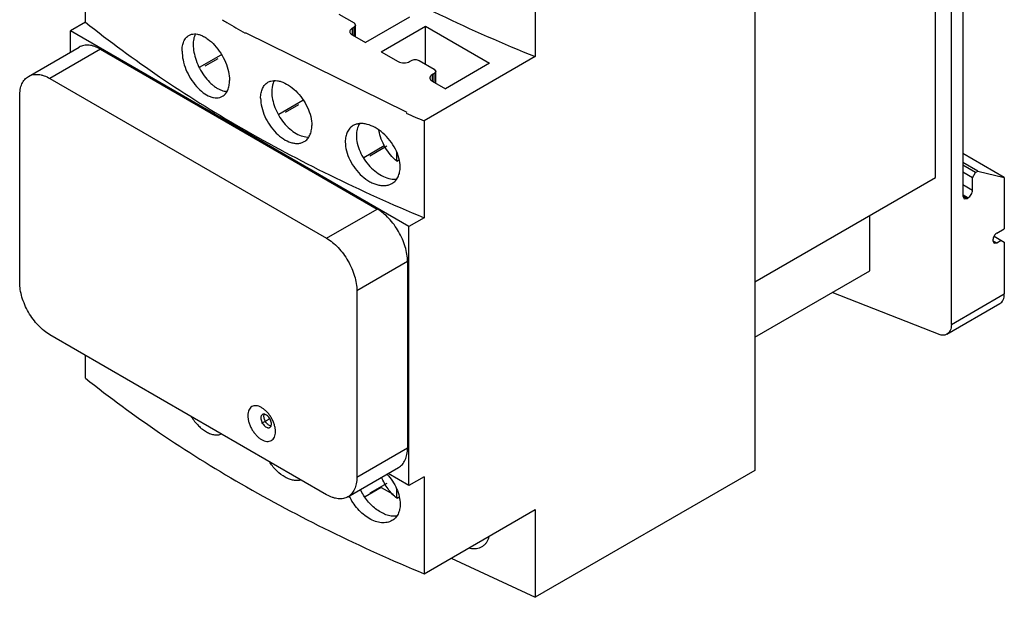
# Model space of a CAD drawing. Header units: millimetres. Extents: x 56 to 148, y 96 to 197.
# Tile 1 of 2: x 56 to 148, y 96 to 150. Entities that reach past the tile are written whole.
import ezdxf

# ---------------------------------------------------------------- set-up
doc = ezdxf.new("R2010")
doc.units = ezdxf.units.MM
doc.header["$MEASUREMENT"] = 0
doc.layers.add('00_COMPONENTS_1', color=7, linetype='Continuous', lineweight=0)
doc.layers.add('03_AXES_1', color=7, linetype='Continuous', lineweight=0)

msp = doc.modelspace()

# ---------------------------------------------------------------- linework, layer by layer
at = {"layer": '00_COMPONENTS_1', "color": 18, "lineweight": 25, "true_color": 0x000000}
for p, q in [((143.416, 121.957), (143.416, 177.644)), ((125.031, 167.057), (125.031, 108.31)), ((141.931, 135.703), (141.931, 162.648)), ((144.474, 161.867), (144.477, 133.989)), ((62.417, 150.217), (62.417, 159.28)), ((104.49, 155.198), (104.49, 146.992)), ((62.417, 150.217), (61.003, 149.4)), ((86.126, 150.964), (87.54, 150.147)), ((87.54, 150.147), (87.686, 149.943)), ((92.729, 150.693), (88.601, 148.31)), ((61.003, 147.405), (61.003, 149.4)), ((92.681, 131.111), (61.003, 149.4)), ((92.513, 141.768), (77.383, 149.204)), ((87.54, 149.739), (87.363, 149.637)), ((87.363, 149.637), (87.363, 149.024)), ((87.686, 149.943), (87.54, 149.739)), ((87.54, 148.922), (87.54, 149.739)), ((87.686, 148.838), (87.686, 149.943)), ((90.086, 147.453), (94.214, 149.836)), ((94.214, 146.294), (94.214, 149.836)), ((94.214, 149.836), (100.224, 146.366)), ((87.363, 149.024), (88.601, 148.31)), ((57.094, 145.148), (61.831, 147.884)), ((63.831, 147.686), (59.094, 144.95)), ((63.831, 147.686), (89.712, 132.744)), ((90.086, 147.453), (91.677, 146.534)), ((73.098, 146.014), (75.106, 147.173)), ((92.737, 146.534), (92.914, 146.636)), ((93.621, 146.636), (95.035, 145.82)), ((104.49, 146.992), (94.096, 140.991)), ((95.035, 145.82), (95.182, 145.616)), ((95.182, 145.616), (95.035, 145.412)), ((95.182, 144.51), (95.182, 145.616)), ((100.224, 146.366), (96.096, 143.983)), ((59.094, 144.95), (84.974, 130.009)), ((95.035, 145.412), (94.859, 145.309)), ((94.859, 145.309), (94.859, 144.697)), ((94.859, 144.697), (96.096, 143.983)), ((95.035, 144.595), (95.035, 145.412)), ((56.265, 125.885), (56.265, 143.317)), ((80.494, 141.629), (82.741, 142.926)), ((94.096, 140.991), (94.096, 131.927)), ((88.458, 137.572), (90.371, 138.677)), ((91.529, 137.219), (91.529, 138.088)), ((91.529, 137.219), (91.712, 137.325)), ((148.366, 135.703), (144.476, 137.948)), ((145.891, 136.275), (144.477, 137.091)), ((145.679, 136.152), (144.477, 136.847)), ((125.031, 125.946), (141.931, 135.703)), ((145.396, 135.662), (144.477, 136.193)), ((145.396, 135.662), (145.679, 136.152)), ((145.396, 134.519), (145.396, 135.662)), ((145.679, 136.152), (145.891, 136.275)), ((145.891, 136.275), (148.366, 135.703)), ((148.366, 135.703), (148.366, 130.886)), ((144.477, 135.05), (145.396, 134.519)), ((144.972, 133.785), (144.477, 134.07)), ((144.477, 133.989), (144.901, 133.744)), ((144.477, 133.989), (144.601, 133.714)), ((144.601, 133.714), (144.901, 133.744)), ((144.901, 133.744), (144.972, 133.785)), ((84.974, 130.009), (89.712, 132.744)), ((94.096, 131.927), (92.681, 131.111)), ((135.779, 126.981), (135.779, 132.152)), ((92.681, 106.894), (92.681, 131.111)), ((147.659, 130.478), (148.366, 130.886)), ((147.305, 129.865), (147.305, 129.784)), ((147.409, 130.214), (148.366, 129.661)), ((147.305, 129.784), (147.659, 129.579)), ((147.305, 129.784), (147.409, 129.555)), ((147.409, 129.555), (147.659, 129.579)), ((147.659, 129.579), (148.083, 129.824)), ((148.366, 129.661), (148.366, 124.815)), ((92.54, 127.845), (87.802, 125.11)), ((92.54, 127.845), (92.54, 110.413)), ((125.031, 120.776), (135.779, 126.981)), ((87.802, 125.11), (87.802, 107.677)), ((142.372, 120.984), (132.258, 124.948)), ((143.416, 121.957), (148.366, 124.815)), ((143.002, 121.042), (147.952, 123.9)), ((84.974, 106.044), (59.094, 120.986)), ((62.417, 116.936), (62.417, 119.067)), ((87.802, 107.677), (92.54, 110.413)), ((86.974, 105.846), (91.712, 108.582)), ((92.681, 106.894), (90.735, 108.017)), ((125.031, 108.31), (104.49, 96.45)), ((94.096, 107.71), (92.681, 106.894)), ((94.096, 107.71), (94.096, 98.647)), ((90.086, 106.717), (88.583, 105.85)), ((90.086, 106.717), (91.193, 106.078)), ((91.529, 105.702), (91.529, 106.567)), ((91.529, 105.702), (91.713, 105.809)), ((91.687, 105.793), (91.721, 105.773)), ((94.096, 98.647), (104.49, 104.648)), ((104.49, 104.648), (104.49, 96.45)), ((96.629, 100.11), (104.49, 96.45))]:
    msp.add_line(p, q, dxfattribs=at)
for points, knots in [([(72.812, 165.281), (75.007, 163.457), (77.291, 161.738), (79.64, 160.115), (82.106, 158.413), (84.643, 156.818), (87.237, 155.32), (89.949, 153.755), (92.722, 152.296), (95.542, 150.934), (98.478, 149.517), (101.465, 148.206), (104.49, 146.992)], [0, 0, 0, 0, 1, 1, 1, 2, 2, 2, 3, 3, 3, 4, 4, 4, 4]), ([(62.417, 150.217), (64.66, 148.422), (66.979, 146.721), (69.357, 145.108), (71.84, 143.425), (74.386, 141.837), (76.984, 140.337), (79.687, 138.776), (82.446, 137.311), (85.247, 135.934), (88.154, 134.506), (91.107, 133.172), (94.096, 131.927)], [0, 0, 0, 0, 1, 1, 1, 2, 2, 2, 3, 3, 3, 4, 4, 4, 4]), ([(87.363, 149.637), (87.33, 149.618), (87.299, 149.596), (87.27, 149.571), (87.244, 149.549), (87.221, 149.524), (87.201, 149.496), (87.183, 149.471), (87.168, 149.444), (87.158, 149.415), (87.149, 149.388), (87.144, 149.359), (87.144, 149.331)], [0, 0, 0, 0, 1, 1, 1, 2, 2, 2, 3, 3, 3, 4, 4, 4, 4]), ([(87.144, 149.331), (87.144, 149.302), (87.149, 149.273), (87.158, 149.246), (87.168, 149.217), (87.183, 149.19), (87.201, 149.165), (87.221, 149.137), (87.244, 149.112), (87.27, 149.09), (87.299, 149.065), (87.33, 149.043), (87.363, 149.024)], [0, 0, 0, 0, 1, 1, 1, 2, 2, 2, 3, 3, 3, 4, 4, 4, 4]), ([(71.455, 147.515), (71.455, 147.679), (71.467, 147.844), (71.497, 148.005), (71.523, 148.149), (71.562, 148.29), (71.62, 148.424), (71.671, 148.542), (71.737, 148.654), (71.821, 148.753), (71.898, 148.844), (71.989, 148.922), (72.092, 148.981)], [0, 0, 0, 0, 1, 1, 1, 2, 2, 2, 3, 3, 3, 4, 4, 4, 4]), ([(72.092, 148.981), (72.167, 149.025), (72.25, 149.059), (72.335, 149.081), (72.424, 149.105), (72.515, 149.116), (72.607, 149.118), (72.706, 149.119), (72.805, 149.109), (72.903, 149.09), (73.009, 149.069), (73.114, 149.037), (73.215, 148.998), (73.326, 148.955), (73.434, 148.903), (73.538, 148.845), (73.651, 148.782), (73.76, 148.711), (73.865, 148.634), (74.096, 148.465), (74.307, 148.269), (74.5, 148.057), (74.71, 147.826), (74.898, 147.577), (75.066, 147.315), (75.237, 147.047), (75.386, 146.764), (75.511, 146.472), (75.631, 146.19), (75.728, 145.898), (75.796, 145.599), (75.857, 145.327), (75.894, 145.048), (75.894, 144.77)], [0, 0, 0, 0, 1, 1, 1, 2, 2, 2, 3, 3, 3, 4, 4, 4, 5, 5, 5, 6, 6, 6, 7, 7, 7, 8, 8, 8, 9, 9, 9, 10, 10, 10, 11, 11, 11, 11]), ([(72.689, 149.089), (72.621, 148.949), (72.574, 148.799), (72.543, 148.646), (72.508, 148.471), (72.494, 148.292), (72.494, 148.115)], [0, 0, 0, 0, 1, 1, 1, 2, 2, 2, 2]), ([(63.831, 147.686), (63.656, 147.787), (63.471, 147.875), (63.28, 147.941), (63.191, 147.972), (63.101, 147.998), (63.01, 148.019), (62.924, 148.039), (62.837, 148.053), (62.749, 148.062), (62.586, 148.078), (62.42, 148.073), (62.26, 148.042), (62.184, 148.028), (62.11, 148.007), (62.037, 147.98), (61.966, 147.954), (61.897, 147.922), (61.831, 147.884)], [0, 0, 0, 0, 1, 1, 1, 2, 2, 2, 3, 3, 3, 4, 4, 4, 5, 5, 5, 6, 6, 6, 6]), ([(71.455, 147.515), (71.455, 147.236), (71.49, 146.957), (71.548, 146.684), (71.613, 146.383), (71.705, 146.089), (71.821, 145.804), (71.94, 145.509), (72.084, 145.224), (72.251, 144.952), (72.413, 144.687), (72.596, 144.435), (72.802, 144.203), (72.992, 143.989), (73.2, 143.791), (73.43, 143.621), (73.631, 143.473), (73.848, 143.345), (74.081, 143.257), (74.184, 143.219), (74.29, 143.188), (74.398, 143.168), (74.497, 143.15), (74.599, 143.141), (74.7, 143.143), (74.794, 143.146), (74.888, 143.159), (74.979, 143.184), (75.067, 143.208), (75.152, 143.243), (75.23, 143.288)], [0, 0, 0, 0, 1, 1, 1, 2, 2, 2, 3, 3, 3, 4, 4, 4, 5, 5, 5, 6, 6, 6, 7, 7, 7, 8, 8, 8, 9, 9, 9, 10, 10, 10, 10]), ([(72.494, 148.115), (72.494, 147.877), (72.52, 147.639), (72.563, 147.404), (72.611, 147.148), (72.68, 146.896), (72.767, 146.65), (72.857, 146.393), (72.966, 146.142), (73.092, 145.901), (73.218, 145.659), (73.361, 145.426), (73.52, 145.205), (73.672, 144.993), (73.84, 144.792), (74.024, 144.607), (74.111, 144.52), (74.201, 144.436), (74.295, 144.357), (74.384, 144.282), (74.477, 144.211), (74.573, 144.146), (74.664, 144.084), (74.757, 144.027), (74.854, 143.976), (74.944, 143.929), (75.037, 143.887), (75.133, 143.851), (75.305, 143.788), (75.486, 143.747), (75.668, 143.742)], [0, 0, 0, 0, 1, 1, 1, 2, 2, 2, 3, 3, 3, 4, 4, 4, 5, 5, 5, 6, 6, 6, 7, 7, 7, 8, 8, 8, 9, 9, 9, 10, 10, 10, 10]), ([(91.677, 146.534), (91.752, 146.491), (91.835, 146.461), (91.92, 146.44), (92.014, 146.418), (92.111, 146.407), (92.207, 146.407), (92.303, 146.407), (92.4, 146.418), (92.494, 146.44), (92.579, 146.461), (92.662, 146.491), (92.737, 146.534)], [0, 0, 0, 0, 1, 1, 1, 2, 2, 2, 3, 3, 3, 4, 4, 4, 4]), ([(92.914, 146.636), (92.964, 146.665), (93.02, 146.685), (93.076, 146.699), (93.139, 146.714), (93.203, 146.721), (93.268, 146.721), (93.332, 146.721), (93.396, 146.714), (93.459, 146.699), (93.516, 146.685), (93.571, 146.665), (93.621, 146.636)], [0, 0, 0, 0, 1, 1, 1, 2, 2, 2, 3, 3, 3, 4, 4, 4, 4]), ([(56.265, 143.317), (56.265, 143.52), (56.282, 143.724), (56.32, 143.923), (56.337, 144.015), (56.36, 144.106), (56.387, 144.195), (56.413, 144.279), (56.444, 144.362), (56.481, 144.443), (56.548, 144.592), (56.635, 144.733), (56.742, 144.857), (56.793, 144.915), (56.848, 144.969), (56.907, 145.019), (56.966, 145.067), (57.028, 145.111), (57.094, 145.148)], [0, 0, 0, 0, 1, 1, 1, 2, 2, 2, 3, 3, 3, 4, 4, 4, 5, 5, 5, 6, 6, 6, 6]), ([(57.094, 145.148), (57.159, 145.186), (57.228, 145.219), (57.299, 145.245), (57.372, 145.272), (57.447, 145.292), (57.522, 145.307), (57.683, 145.338), (57.849, 145.343), (58.011, 145.327), (58.099, 145.318), (58.187, 145.303), (58.273, 145.284), (58.364, 145.263), (58.454, 145.237), (58.542, 145.206), (58.734, 145.14), (58.918, 145.052), (59.094, 144.95)], [0, 0, 0, 0, 1, 1, 1, 2, 2, 2, 3, 3, 3, 4, 4, 4, 5, 5, 5, 6, 6, 6, 6]), ([(75.23, 143.288), (75.336, 143.349), (75.431, 143.43), (75.511, 143.522), (75.598, 143.622), (75.667, 143.737), (75.721, 143.857), (75.781, 143.991), (75.823, 144.134), (75.85, 144.278), (75.881, 144.441), (75.894, 144.606), (75.894, 144.77)], [0, 0, 0, 0, 1, 1, 1, 2, 2, 2, 3, 3, 3, 4, 4, 4, 4]), ([(78.803, 143.102), (78.803, 143.267), (78.817, 143.433), (78.848, 143.595), (78.876, 143.741), (78.919, 143.884), (78.981, 144.019), (79.038, 144.141), (79.109, 144.256), (79.198, 144.358), (79.282, 144.453), (79.381, 144.535), (79.491, 144.599)], [0, 0, 0, 0, 1, 1, 1, 2, 2, 2, 3, 3, 3, 4, 4, 4, 4]), ([(79.491, 144.599), (79.573, 144.646), (79.662, 144.683), (79.754, 144.71), (79.849, 144.737), (79.948, 144.753), (80.048, 144.758), (80.154, 144.764), (80.261, 144.759), (80.367, 144.744), (80.481, 144.728), (80.594, 144.701), (80.704, 144.666), (80.951, 144.589), (81.186, 144.471), (81.405, 144.331), (81.652, 144.173), (81.88, 143.987), (82.089, 143.782), (82.314, 143.563), (82.517, 143.322), (82.698, 143.066), (82.882, 142.807), (83.043, 142.531), (83.178, 142.243), (83.307, 141.967), (83.412, 141.68), (83.484, 141.383), (83.55, 141.113), (83.59, 140.836), (83.59, 140.559)], [0, 0, 0, 0, 1, 1, 1, 2, 2, 2, 3, 3, 3, 4, 4, 4, 5, 5, 5, 6, 6, 6, 7, 7, 7, 8, 8, 8, 9, 9, 9, 10, 10, 10, 10]), ([(80.077, 144.732), (80.037, 144.661), (80.003, 144.587), (79.975, 144.512), (79.878, 144.255), (79.841, 143.975), (79.841, 143.701)], [0, 0, 0, 0, 1, 1, 1, 2, 2, 2, 2]), ([(94.859, 145.309), (94.826, 145.29), (94.794, 145.269), (94.765, 145.244), (94.74, 145.222), (94.716, 145.197), (94.696, 145.169), (94.678, 145.144), (94.663, 145.117), (94.653, 145.088), (94.644, 145.061), (94.639, 145.032), (94.639, 145.003)], [0, 0, 0, 0, 1, 1, 1, 2, 2, 2, 3, 3, 3, 4, 4, 4, 4]), ([(94.639, 145.003), (94.639, 144.975), (94.644, 144.946), (94.653, 144.919), (94.663, 144.89), (94.678, 144.863), (94.696, 144.838), (94.716, 144.81), (94.74, 144.785), (94.765, 144.763), (94.794, 144.738), (94.826, 144.716), (94.859, 144.697)], [0, 0, 0, 0, 1, 1, 1, 2, 2, 2, 3, 3, 3, 4, 4, 4, 4]), ([(79.841, 143.701), (79.841, 143.461), (79.869, 143.221), (79.918, 142.985), (79.971, 142.727), (80.047, 142.475), (80.143, 142.23), (80.244, 141.973), (80.365, 141.725), (80.504, 141.487), (80.644, 141.248), (80.802, 141.02), (80.977, 140.805), (81.146, 140.599), (81.331, 140.405), (81.533, 140.231), (81.719, 140.069), (81.92, 139.923), (82.135, 139.801), (82.328, 139.692), (82.532, 139.602), (82.746, 139.544), (82.935, 139.493), (83.131, 139.467), (83.325, 139.477)], [0, 0, 0, 0, 1, 1, 1, 2, 2, 2, 3, 3, 3, 4, 4, 4, 5, 5, 5, 6, 6, 6, 7, 7, 7, 8, 8, 8, 8]), ([(78.803, 143.102), (78.803, 142.825), (78.841, 142.547), (78.904, 142.276), (78.974, 141.977), (79.074, 141.687), (79.199, 141.408), (79.328, 141.118), (79.484, 140.839), (79.663, 140.576), (79.839, 140.317), (80.038, 140.073), (80.259, 139.852), (80.465, 139.645), (80.69, 139.457), (80.936, 139.298), (81.155, 139.158), (81.39, 139.041), (81.638, 138.965), (81.75, 138.931), (81.864, 138.905), (81.979, 138.89), (82.087, 138.876), (82.196, 138.872), (82.304, 138.879), (82.406, 138.886), (82.507, 138.903), (82.605, 138.932), (82.699, 138.959), (82.79, 138.998), (82.875, 139.047)], [0, 0, 0, 0, 1, 1, 1, 2, 2, 2, 3, 3, 3, 4, 4, 4, 5, 5, 5, 6, 6, 6, 7, 7, 7, 8, 8, 8, 9, 9, 9, 10, 10, 10, 10]), ([(82.875, 139.047), (82.988, 139.112), (83.091, 139.197), (83.178, 139.294), (83.27, 139.396), (83.345, 139.513), (83.403, 139.638), (83.468, 139.773), (83.513, 139.918), (83.543, 140.065), (83.575, 140.227), (83.59, 140.393), (83.59, 140.559)], [0, 0, 0, 0, 1, 1, 1, 2, 2, 2, 3, 3, 3, 4, 4, 4, 4]), ([(87.458, 140.543), (87.342, 140.476), (87.235, 140.39), (87.144, 140.29), (87.049, 140.187), (86.972, 140.068), (86.911, 139.943), (86.845, 139.806), (86.798, 139.661), (86.767, 139.513), (86.734, 139.35), (86.719, 139.184), (86.719, 139.018)], [0, 0, 0, 0, 1, 1, 1, 2, 2, 2, 3, 3, 3, 4, 4, 4, 4]), ([(91.856, 136.677), (91.856, 136.954), (91.814, 137.231), (91.742, 137.5), (91.664, 137.794), (91.551, 138.078), (91.412, 138.349), (91.267, 138.632), (91.093, 138.901), (90.897, 139.152), (90.701, 139.401), (90.483, 139.633), (90.244, 139.841), (90.018, 140.037), (89.773, 140.213), (89.511, 140.359), (89.274, 140.49), (89.022, 140.597), (88.76, 140.663), (88.642, 140.693), (88.521, 140.715), (88.399, 140.726), (88.285, 140.736), (88.17, 140.738), (88.056, 140.727), (87.949, 140.718), (87.843, 140.698), (87.74, 140.666), (87.642, 140.636), (87.547, 140.595), (87.458, 140.543)], [0, 0, 0, 0, 1, 1, 1, 2, 2, 2, 3, 3, 3, 4, 4, 4, 5, 5, 5, 6, 6, 6, 7, 7, 7, 8, 8, 8, 9, 9, 9, 10, 10, 10, 10]), ([(88.039, 140.698), (87.944, 140.549), (87.876, 140.381), (87.831, 140.209), (87.782, 140.016), (87.761, 139.817), (87.761, 139.619)], [0, 0, 0, 0, 1, 1, 1, 2, 2, 2, 2]), ([(91.529, 137.219), (91.318, 137.392), (91.126, 137.587), (90.951, 137.797), (90.767, 138.018), (90.602, 138.256), (90.457, 138.505), (90.312, 138.754), (90.187, 139.015), (90.086, 139.286), (89.99, 139.542), (89.915, 139.807), (89.869, 140.076)], [0, 0, 0, 0, 1, 1, 1, 2, 2, 2, 3, 3, 3, 4, 4, 4, 4]), ([(87.761, 139.619), (87.761, 139.375), (87.793, 139.13), (87.847, 138.891), (87.906, 138.631), (87.992, 138.377), (88.099, 138.132), (88.211, 137.875), (88.346, 137.628), (88.5, 137.393), (88.656, 137.157), (88.831, 136.934), (89.024, 136.727), (89.212, 136.527), (89.416, 136.342), (89.636, 136.179), (89.842, 136.026), (90.063, 135.892), (90.296, 135.785), (90.507, 135.688), (90.729, 135.614), (90.959, 135.573), (91.165, 135.536), (91.376, 135.526), (91.582, 135.554)], [0, 0, 0, 0, 1, 1, 1, 2, 2, 2, 3, 3, 3, 4, 4, 4, 5, 5, 5, 6, 6, 6, 7, 7, 7, 8, 8, 8, 8]), ([(86.719, 139.018), (86.719, 138.74), (86.76, 138.462), (86.828, 138.192), (86.903, 137.896), (87.012, 137.609), (87.147, 137.335), (87.287, 137.049), (87.455, 136.776), (87.647, 136.522), (87.838, 136.27), (88.052, 136.035), (88.288, 135.825), (88.511, 135.626), (88.753, 135.448), (89.014, 135.302), (89.136, 135.235), (89.262, 135.174), (89.391, 135.122), (89.513, 135.073), (89.638, 135.032), (89.766, 135.001), (89.886, 134.971), (90.008, 134.95), (90.131, 134.94), (90.246, 134.931), (90.363, 134.931), (90.478, 134.943), (90.587, 134.954), (90.696, 134.976), (90.8, 135.009), (90.901, 135.04), (90.999, 135.083), (91.09, 135.135)], [0, 0, 0, 0, 1, 1, 1, 2, 2, 2, 3, 3, 3, 4, 4, 4, 5, 5, 5, 6, 6, 6, 7, 7, 7, 8, 8, 8, 9, 9, 9, 10, 10, 10, 11, 11, 11, 11]), ([(91.09, 135.135), (91.21, 135.204), (91.32, 135.292), (91.414, 135.394), (91.512, 135.499), (91.592, 135.619), (91.656, 135.747), (91.725, 135.884), (91.773, 136.03), (91.806, 136.18), (91.841, 136.343), (91.856, 136.51), (91.856, 136.677)], [0, 0, 0, 0, 1, 1, 1, 2, 2, 2, 3, 3, 3, 4, 4, 4, 4]), ([(144.972, 133.785), (145.032, 133.819), (145.086, 133.865), (145.134, 133.916), (145.187, 133.972), (145.233, 134.034), (145.272, 134.101), (145.31, 134.168), (145.342, 134.239), (145.364, 134.313), (145.384, 134.38), (145.396, 134.45), (145.396, 134.519)], [0, 0, 0, 0, 1, 1, 1, 2, 2, 2, 3, 3, 3, 4, 4, 4, 4]), ([(92.54, 127.845), (92.54, 128.069), (92.52, 128.292), (92.486, 128.514), (92.448, 128.752), (92.394, 128.988), (92.325, 129.219), (92.252, 129.463), (92.164, 129.702), (92.063, 129.935), (91.96, 130.174), (91.842, 130.407), (91.712, 130.633), (91.581, 130.858), (91.438, 131.077), (91.283, 131.286), (91.132, 131.49), (90.969, 131.686), (90.794, 131.87), (90.628, 132.046), (90.451, 132.211), (90.263, 132.363), (90.089, 132.503), (89.905, 132.632), (89.712, 132.744)], [0, 0, 0, 0, 1, 1, 1, 2, 2, 2, 3, 3, 3, 4, 4, 4, 5, 5, 5, 6, 6, 6, 7, 7, 7, 8, 8, 8, 8]), ([(84.974, 130.009), (85.168, 129.897), (85.352, 129.768), (85.526, 129.627), (85.714, 129.476), (85.89, 129.31), (86.056, 129.135), (86.231, 128.951), (86.394, 128.755), (86.545, 128.551), (86.701, 128.342), (86.844, 128.123), (86.974, 127.897), (87.104, 127.672), (87.222, 127.439), (87.326, 127.199), (87.427, 126.966), (87.515, 126.727), (87.587, 126.484), (87.656, 126.253), (87.711, 126.017), (87.748, 125.778), (87.783, 125.557), (87.802, 125.333), (87.802, 125.11)], [0, 0, 0, 0, 1, 1, 1, 2, 2, 2, 3, 3, 3, 4, 4, 4, 5, 5, 5, 6, 6, 6, 7, 7, 7, 8, 8, 8, 8]), ([(147.659, 130.478), (147.609, 130.449), (147.564, 130.411), (147.523, 130.368), (147.479, 130.322), (147.441, 130.269), (147.409, 130.214), (147.377, 130.158), (147.351, 130.099), (147.332, 130.037), (147.316, 129.981), (147.305, 129.923), (147.305, 129.865)], [0, 0, 0, 0, 1, 1, 1, 2, 2, 2, 3, 3, 3, 4, 4, 4, 4]), ([(59.094, 120.986), (58.9, 121.098), (58.716, 121.227), (58.542, 121.367), (58.354, 121.519), (58.177, 121.684), (58.011, 121.859), (57.837, 122.044), (57.674, 122.24), (57.522, 122.444), (57.367, 122.653), (57.224, 122.871), (57.094, 123.097), (56.963, 123.323), (56.846, 123.556), (56.742, 123.795), (56.641, 124.028), (56.553, 124.267), (56.481, 124.511), (56.412, 124.742), (56.357, 124.978), (56.32, 125.216), (56.285, 125.438), (56.265, 125.661), (56.265, 125.885)], [0, 0, 0, 0, 1, 1, 1, 2, 2, 2, 3, 3, 3, 4, 4, 4, 5, 5, 5, 6, 6, 6, 7, 7, 7, 8, 8, 8, 8]), ([(147.952, 123.9), (148.018, 123.938), (148.077, 123.988), (148.128, 124.046), (148.181, 124.107), (148.224, 124.178), (148.258, 124.252), (148.296, 124.335), (148.322, 124.423), (148.339, 124.512), (148.358, 124.612), (148.366, 124.714), (148.366, 124.815)], [0, 0, 0, 0, 1, 1, 1, 2, 2, 2, 3, 3, 3, 4, 4, 4, 4]), ([(143.416, 121.957), (143.416, 121.856), (143.408, 121.754), (143.389, 121.655), (143.372, 121.565), (143.346, 121.478), (143.308, 121.395), (143.275, 121.32), (143.232, 121.25), (143.178, 121.188), (143.128, 121.13), (143.068, 121.08), (143.002, 121.042)], [0, 0, 0, 0, 1, 1, 1, 2, 2, 2, 3, 3, 3, 4, 4, 4, 4]), ([(143.002, 121.042), (142.958, 121.017), (142.912, 120.997), (142.864, 120.982), (142.814, 120.966), (142.763, 120.956), (142.711, 120.952), (142.597, 120.941), (142.482, 120.955), (142.372, 120.984)], [0, 0, 0, 0, 1, 1, 1, 2, 2, 2, 3, 3, 3, 3]), ([(62.417, 116.936), (64.66, 115.141), (66.979, 113.441), (69.357, 111.828), (71.84, 110.144), (74.386, 108.556), (76.984, 107.057), (79.687, 105.496), (82.446, 104.031), (85.247, 102.654), (88.154, 101.225), (91.107, 99.892), (94.096, 98.647)], [0, 0, 0, 0, 1, 1, 1, 2, 2, 2, 3, 3, 3, 4, 4, 4, 4]), ([(80.187, 111.944), (80.187, 112.046), (80.178, 112.148), (80.162, 112.249), (80.145, 112.359), (80.12, 112.466), (80.088, 112.572), (80.055, 112.684), (80.015, 112.793), (79.969, 112.9), (79.921, 113.009), (79.867, 113.116), (79.808, 113.219), (79.748, 113.322), (79.683, 113.422), (79.612, 113.518), (79.543, 113.611), (79.468, 113.701), (79.388, 113.785), (79.312, 113.865), (79.231, 113.941), (79.145, 114.01), (79.066, 114.075), (78.982, 114.134), (78.893, 114.185), (78.812, 114.231), (78.728, 114.271), (78.64, 114.302), (78.562, 114.329), (78.481, 114.349), (78.398, 114.357), (78.323, 114.364), (78.248, 114.362), (78.174, 114.348), (78.105, 114.335), (78.038, 114.31), (77.978, 114.275), (77.917, 114.24), (77.863, 114.195), (77.817, 114.142), (77.768, 114.085), (77.728, 114.021), (77.697, 113.953), (77.663, 113.877), (77.639, 113.797), (77.624, 113.715), (77.606, 113.623), (77.599, 113.53), (77.599, 113.438)], [0, 0, 0, 0, 1, 1, 1, 2, 2, 2, 3, 3, 3, 4, 4, 4, 5, 5, 5, 6, 6, 6, 7, 7, 7, 8, 8, 8, 9, 9, 9, 10, 10, 10, 11, 11, 11, 12, 12, 12, 13, 13, 13, 14, 14, 14, 15, 15, 15, 16, 16, 16, 16]), ([(72.317, 113.329), (72.51, 113.029), (72.732, 112.746), (72.983, 112.493), (73.099, 112.376), (73.222, 112.265), (73.352, 112.164), (73.472, 112.069), (73.599, 111.983), (73.731, 111.907), (73.852, 111.837), (73.979, 111.777), (74.11, 111.73), (74.228, 111.687), (74.351, 111.655), (74.476, 111.639), (74.59, 111.624), (74.706, 111.621), (74.82, 111.635), (74.926, 111.649), (75.031, 111.677), (75.129, 111.72)], [0, 0, 0, 0, 1, 1, 1, 2, 2, 2, 3, 3, 3, 4, 4, 4, 5, 5, 5, 6, 6, 6, 7, 7, 7, 7]), ([(77.599, 113.438), (77.599, 113.335), (77.608, 113.233), (77.624, 113.132), (77.641, 113.023), (77.666, 112.915), (77.697, 112.809), (77.73, 112.698), (77.771, 112.588), (77.817, 112.482), (77.864, 112.372), (77.918, 112.266), (77.978, 112.162), (78.037, 112.059), (78.103, 111.959), (78.174, 111.863), (78.243, 111.77), (78.318, 111.68), (78.398, 111.596), (78.474, 111.516), (78.554, 111.44), (78.64, 111.371), (78.72, 111.307), (78.804, 111.248), (78.893, 111.196), (78.973, 111.15), (79.058, 111.11), (79.145, 111.079), (79.224, 111.052), (79.305, 111.032), (79.388, 111.024), (79.463, 111.017), (79.538, 111.019), (79.612, 111.033), (79.68, 111.047), (79.747, 111.071), (79.808, 111.106), (79.868, 111.141), (79.923, 111.187), (79.969, 111.239), (80.018, 111.296), (80.057, 111.36), (80.088, 111.429), (80.123, 111.504), (80.146, 111.585), (80.162, 111.666), (80.179, 111.758), (80.187, 111.851), (80.187, 111.944)], [0, 0, 0, 0, 1, 1, 1, 2, 2, 2, 3, 3, 3, 4, 4, 4, 5, 5, 5, 6, 6, 6, 7, 7, 7, 8, 8, 8, 9, 9, 9, 10, 10, 10, 11, 11, 11, 12, 12, 12, 13, 13, 13, 14, 14, 14, 15, 15, 15, 16, 16, 16, 16]), ([(78.967, 113.542), (78.944, 113.528), (78.923, 113.511), (78.906, 113.491), (78.887, 113.469), (78.872, 113.444), (78.86, 113.418), (78.847, 113.389), (78.838, 113.359), (78.832, 113.327), (78.825, 113.292), (78.822, 113.257), (78.822, 113.221)], [0, 0, 0, 0, 1, 1, 1, 2, 2, 2, 3, 3, 3, 4, 4, 4, 4]), ([(79.812, 112.65), (79.812, 112.71), (79.804, 112.769), (79.791, 112.828), (79.776, 112.892), (79.755, 112.955), (79.729, 113.015), (79.701, 113.078), (79.669, 113.139), (79.631, 113.196), (79.594, 113.252), (79.553, 113.305), (79.507, 113.354), (79.464, 113.399), (79.417, 113.441), (79.366, 113.476), (79.321, 113.507), (79.272, 113.534), (79.221, 113.552), (79.198, 113.56), (79.174, 113.566), (79.15, 113.57), (79.128, 113.574), (79.106, 113.575), (79.084, 113.574), (79.063, 113.573), (79.042, 113.57), (79.022, 113.565), (79.003, 113.559), (78.984, 113.552), (78.967, 113.542)], [0, 0, 0, 0, 1, 1, 1, 2, 2, 2, 3, 3, 3, 4, 4, 4, 5, 5, 5, 6, 6, 6, 7, 7, 7, 8, 8, 8, 9, 9, 9, 10, 10, 10, 10]), ([(79.105, 113.385), (79.105, 113.404), (79.106, 113.422), (79.108, 113.441), (79.112, 113.492), (79.124, 113.543), (79.146, 113.588)], [0, 0, 0, 0, 1, 1, 1, 2, 2, 2, 2]), ([(79.752, 112.467), (79.712, 112.475), (79.674, 112.49), (79.638, 112.507), (79.596, 112.527), (79.558, 112.552), (79.521, 112.58), (79.481, 112.61), (79.444, 112.645), (79.41, 112.681), (79.373, 112.72), (79.339, 112.762), (79.308, 112.805), (79.277, 112.85), (79.248, 112.897), (79.223, 112.946), (79.198, 112.994), (79.177, 113.043), (79.159, 113.094), (79.142, 113.143), (79.128, 113.193), (79.119, 113.244), (79.11, 113.29), (79.105, 113.337), (79.105, 113.385)], [0, 0, 0, 0, 1, 1, 1, 2, 2, 2, 3, 3, 3, 4, 4, 4, 5, 5, 5, 6, 6, 6, 7, 7, 7, 8, 8, 8, 8]), ([(78.822, 113.221), (78.822, 113.161), (78.83, 113.102), (78.843, 113.043), (78.858, 112.979), (78.879, 112.916), (78.906, 112.856), (78.933, 112.793), (78.966, 112.732), (79.003, 112.675), (79.04, 112.619), (79.082, 112.566), (79.128, 112.517), (79.17, 112.472), (79.217, 112.43), (79.269, 112.395), (79.314, 112.364), (79.362, 112.337), (79.414, 112.319), (79.437, 112.311), (79.46, 112.305), (79.484, 112.301), (79.506, 112.298), (79.528, 112.296), (79.55, 112.297), (79.571, 112.298), (79.592, 112.301), (79.612, 112.306), (79.631, 112.312), (79.65, 112.319), (79.667, 112.329)], [0, 0, 0, 0, 1, 1, 1, 2, 2, 2, 3, 3, 3, 4, 4, 4, 5, 5, 5, 6, 6, 6, 7, 7, 7, 8, 8, 8, 9, 9, 9, 10, 10, 10, 10]), ([(79.667, 112.329), (79.69, 112.343), (79.711, 112.36), (79.729, 112.38), (79.748, 112.402), (79.763, 112.427), (79.774, 112.453), (79.788, 112.482), (79.797, 112.513), (79.803, 112.544), (79.809, 112.579), (79.812, 112.614), (79.812, 112.65)], [0, 0, 0, 0, 1, 1, 1, 2, 2, 2, 3, 3, 3, 4, 4, 4, 4]), ([(91.712, 108.582), (91.777, 108.619), (91.84, 108.663), (91.898, 108.711), (91.957, 108.761), (92.013, 108.815), (92.063, 108.873), (92.17, 108.997), (92.257, 109.138), (92.325, 109.287), (92.361, 109.368), (92.392, 109.451), (92.418, 109.535), (92.446, 109.624), (92.468, 109.715), (92.486, 109.807), (92.524, 110.006), (92.54, 110.21), (92.54, 110.413)], [0, 0, 0, 0, 1, 1, 1, 2, 2, 2, 3, 3, 3, 4, 4, 4, 5, 5, 5, 6, 6, 6, 6]), ([(82.582, 107.408), (82.472, 107.378), (82.358, 107.362), (82.244, 107.359), (82.121, 107.356), (81.999, 107.367), (81.878, 107.389), (81.748, 107.413), (81.619, 107.45), (81.495, 107.497), (81.36, 107.547), (81.23, 107.61), (81.105, 107.68), (80.828, 107.836), (80.574, 108.032), (80.343, 108.252), (80.092, 108.491), (79.869, 108.758), (79.674, 109.043)], [0, 0, 0, 0, 1, 1, 1, 2, 2, 2, 3, 3, 3, 4, 4, 4, 5, 5, 5, 6, 6, 6, 6]), ([(90.619, 107.96), (90.807, 107.758), (90.978, 107.541), (91.131, 107.311), (91.281, 107.085), (91.414, 106.847), (91.524, 106.598), (91.629, 106.362), (91.713, 106.117), (91.772, 105.865), (91.825, 105.634), (91.856, 105.397), (91.856, 105.16)], [0, 0, 0, 0, 1, 1, 1, 2, 2, 2, 3, 3, 3, 4, 4, 4, 4]), ([(87.802, 107.677), (87.802, 107.475), (87.786, 107.271), (87.748, 107.072), (87.731, 106.98), (87.708, 106.889), (87.681, 106.8), (87.655, 106.715), (87.624, 106.632), (87.587, 106.552), (87.52, 106.403), (87.433, 106.261), (87.326, 106.138), (87.275, 106.08), (87.22, 106.025), (87.16, 105.976), (87.102, 105.928), (87.04, 105.884), (86.974, 105.846)], [0, 0, 0, 0, 1, 1, 1, 2, 2, 2, 3, 3, 3, 4, 4, 4, 5, 5, 5, 6, 6, 6, 6]), ([(91.529, 105.702), (91.378, 105.826), (91.237, 105.961), (91.105, 106.104), (90.966, 106.255), (90.837, 106.415), (90.718, 106.582), (90.476, 106.923), (90.273, 107.294), (90.12, 107.682)], [0, 0, 0, 0, 1, 1, 1, 2, 2, 2, 3, 3, 3, 3]), ([(86.974, 105.846), (86.908, 105.808), (86.839, 105.776), (86.768, 105.75), (86.696, 105.723), (86.621, 105.702), (86.545, 105.688), (86.385, 105.656), (86.219, 105.652), (86.056, 105.668), (85.968, 105.677), (85.881, 105.691), (85.795, 105.711), (85.704, 105.732), (85.614, 105.758), (85.526, 105.789), (85.334, 105.855), (85.15, 105.943), (84.974, 106.044)], [0, 0, 0, 0, 1, 1, 1, 2, 2, 2, 3, 3, 3, 4, 4, 4, 5, 5, 5, 6, 6, 6, 6]), ([(91.09, 103.618), (90.949, 103.537), (90.793, 103.48), (90.632, 103.449), (90.459, 103.415), (90.282, 103.409), (90.107, 103.425), (89.914, 103.443), (89.725, 103.487), (89.542, 103.549), (89.341, 103.617), (89.148, 103.708), (88.965, 103.814), (88.767, 103.928), (88.58, 104.061), (88.405, 104.207), (88.22, 104.36), (88.048, 104.529), (87.89, 104.708), (87.727, 104.892), (87.579, 105.088), (87.445, 105.293), (87.312, 105.497), (87.194, 105.71), (87.093, 105.931)], [0, 0, 0, 0, 1, 1, 1, 2, 2, 2, 3, 3, 3, 4, 4, 4, 5, 5, 5, 6, 6, 6, 7, 7, 7, 8, 8, 8, 8]), ([(91.587, 104.038), (91.438, 104.017), (91.285, 104.016), (91.134, 104.031), (90.971, 104.047), (90.81, 104.082), (90.653, 104.131), (90.483, 104.184), (90.319, 104.253), (90.161, 104.334), (89.992, 104.421), (89.83, 104.522), (89.675, 104.633), (89.513, 104.751), (89.36, 104.88), (89.215, 105.018), (89.065, 105.161), (88.925, 105.313), (88.795, 105.474), (88.663, 105.636), (88.542, 105.807), (88.431, 105.984), (88.322, 106.159), (88.223, 106.342), (88.137, 106.53)], [0, 0, 0, 0, 1, 1, 1, 2, 2, 2, 3, 3, 3, 4, 4, 4, 5, 5, 5, 6, 6, 6, 7, 7, 7, 8, 8, 8, 8]), ([(91.856, 105.16), (91.856, 104.993), (91.841, 104.826), (91.806, 104.663), (91.774, 104.513), (91.725, 104.367), (91.656, 104.23), (91.593, 104.102), (91.512, 103.982), (91.414, 103.877), (91.32, 103.775), (91.21, 103.687), (91.09, 103.618)], [0, 0, 0, 0, 1, 1, 1, 2, 2, 2, 3, 3, 3, 4, 4, 4, 4]), ([(99.516, 101.195), (99.593, 101.24), (99.667, 101.293), (99.734, 101.352), (99.802, 101.412), (99.864, 101.479), (99.919, 101.552), (100.035, 101.704), (100.12, 101.88), (100.176, 102.062)], [0, 0, 0, 0, 1, 1, 1, 2, 2, 2, 3, 3, 3, 3]), ([(98.364, 101.034), (98.567, 100.997), (98.778, 100.987), (98.982, 101.015), (99.077, 101.029), (99.171, 101.05), (99.262, 101.081), (99.35, 101.11), (99.435, 101.149), (99.516, 101.195)], [0, 0, 0, 0, 1, 1, 1, 2, 2, 2, 3, 3, 3, 3])]:
    msp.add_open_spline(points, degree=3, knots=knots, dxfattribs=at)
for points in [[(75.208, 150.444), (75.353, 150.358), (75.497, 150.272), (75.642, 150.186)], [(75.642, 150.186), (76.21, 149.849), (76.781, 149.516), (77.354, 149.187)], [(92.423, 141.698), (92.979, 141.459), (93.537, 141.223), (94.096, 140.991)], [(89.864, 140.102), (89.866, 140.093), (89.867, 140.085), (89.869, 140.076)]]:
    msp.add_open_spline(points, degree=3, dxfattribs=at)
at = {"layer": '03_AXES_1', "color": 2, "lineweight": 25, "true_color": 0xffff00}
for p, q in [((74.792, 146.788), (73.596, 146.097)), ((82.331, 142.486), (81.101, 141.776)), ((90.606, 138.609), (89.017, 137.691)), ((79.6, 113.099), (78.893, 112.691)), ((90.606, 107.092), (89.017, 106.174))]:
    msp.add_line(p, q, dxfattribs=at)

doc.saveas('drawing.dxf')
